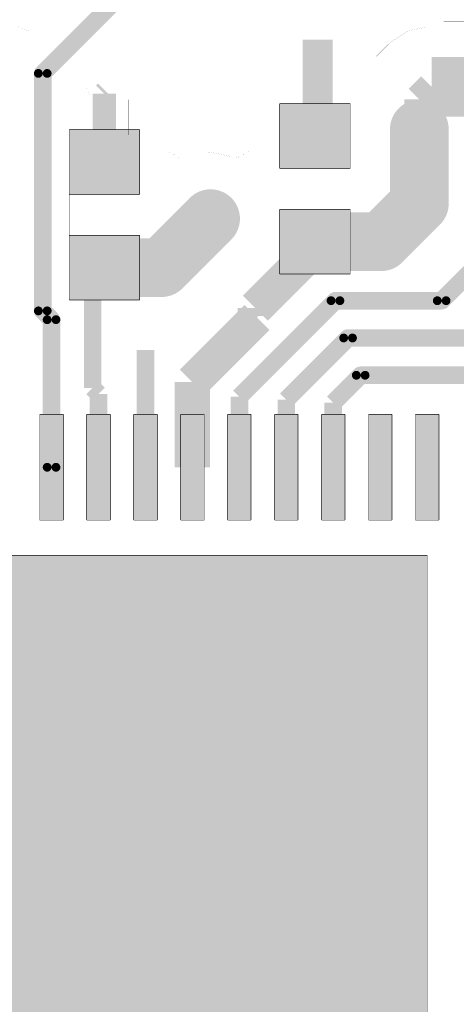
# Model space of a CAD drawing. Header units: millimetres. Extents: x 120.8 to 142.5, y 76.6 to 105.3.
# Tile 9 of 11: x 131.6 to 135.3, y 92.5 to 100.9. Entities that reach past the tile are written whole.
import ezdxf

# ---------------------------------------------------------------- set-up
doc = ezdxf.new("R2010")
doc.units = ezdxf.units.MM
doc.layers.add('Mechanical4', color=56, linetype='Continuous')

msp = doc.modelspace()

# ---------------------------------------------------------------- linework, layer by layer
at = {"layer": 'Mechanical4'}
for points, const_width in [([(132.50007028, 100.2000536), (137.50007298, 105.2000563)], 0.00124968), ([(133.80007022, 100.50005554), (138.50007606, 105.2000563)], 0.00124968), ([(131.77014032, 100.42410446), (133.20012984, 101.85409652)], 0.1499997), ([(131.6544611, 100.78281342), (132.73788032, 101.8662301)], 0.00029972), ([(132.1368452, 100.3164237), (133.43731504, 101.61689862)], 0.00029972), ([(135.18563514, 100.86309774), (136.08563334, 100.86309774)], 0.00029972), ([(135.18563514, 100.8270526), (135.18563514, 100.86309774)], 0.00029972), ([(131.53712834, 100.83141378), (131.6544611, 100.78281342)], 0.00029972), ([(134.11212954, 99.86809337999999), (134.11212954, 100.71109652)], 0.254), ([(134.71788652, 100.67534856), (134.8859253, 100.78762418)], 0.00029972), ([(134.8859253, 100.78762418), (135.08413674, 100.8270526)], 0.00029972), ([(135.08413674, 100.8270526), (135.18563514, 100.8270526)], 0.00029972), ([(134.6118847, 100.56934166), (134.71788652, 100.67534856)], 0.00029972), ([(134.51215922, 100.42009126), (134.6118847, 100.56934166)], 0.00029972), ([(135.08413674, 100.30909834), (135.71463332, 100.30909834)], 0.508), ([(131.77014032, 98.40189869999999), (131.77014032, 100.42410446)], 0.1499997), ([(132.29513292, 100.25059706), (132.31112984, 100.26659398)], 0.1999996), ([(133.53513044, 100.42009126), (134.51215922, 100.42009126)], 0.00029972), ([(133.53513044, 99.76425056), (133.53513044, 100.42009126)], 0.00029972), ([(134.97813238, 100.20309398), (135.08413674, 100.30909834)], 0.254), ([(132.1368452, 100.3164237), (132.16813292, 100.24089172)], 0.00029972), ([(132.29513292, 99.67009275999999), (132.29513292, 100.25059706)], 0.1999996), ([(134.97813238, 99.94909398), (134.97813238, 100.20309398)], 0.254), ([(132.16813292, 99.67009275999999), (132.16813292, 100.24089172)], 0.00029972), ([(132.42213292, 100.19909094), (132.84913232, 100.19909094)], 0.00029972), ([(132.42213292, 99.67009275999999), (132.42213292, 100.19909094)], 0.00029972), ([(132.50007028, 99.9000542), (132.50007028, 100.2000536)], 0.00124968), ([(132.84913232, 99.75356224), (132.84913232, 100.19909094)], 0.00029972), ([(134.97813238, 99.31409398), (134.97813238, 99.94909398)], 0.499999), ([(133.78913044, 100.16609126), (134.38913178, 100.16609126)], 0.00500126), ([(133.78913044, 99.6160949), (133.78913044, 100.16609126)], 0.00500126), ([(134.38913178, 99.6160949), (134.38913178, 100.16609126)], 0.00500126), ([(131.99513352, 99.94509094), (132.59513232, 99.94509094)], 0.00500126), ([(131.99513352, 99.39509457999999), (131.99513352, 99.94509094)], 0.00500126), ([(132.59513232, 99.39509457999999), (132.59513232, 99.94509094)], 0.00500126), ([(134.08913238, 99.89109307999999), (134.11212954, 99.86809337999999)], 0.254), ([(132.84913232, 99.75356224), (132.96113616, 99.69369189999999)], 0.00029972), ([(132.96113616, 99.69369189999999), (132.98397076, 99.70894967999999)], 0.00029972), ([(132.98397076, 99.70894967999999), (133.20012984, 99.7519468)], 0.00029972), ([(133.20012984, 99.7519468), (133.41628892, 99.70894967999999)], 0.00029972), ([(133.41628892, 99.70894967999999), (133.4231266, 99.70438276)], 0.00029972), ([(133.4231266, 99.70438276), (133.53513044, 99.76425056)], 0.00029972), ([(132.16813292, 99.67009275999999), (132.42213292, 99.67009275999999)], 0.00029972), ([(133.78913044, 99.6160949), (134.38913178, 99.6160949)], 0.00500126), ([(133.78913044, 99.62109362), (134.38913178, 99.62109362)], 0.00029972), ([(133.78913044, 99.25109436), (133.78913044, 99.62109362)], 0.00029972), ([(134.38913178, 99.25109436), (134.38913178, 99.62109362)], 0.00029972), ([(134.65513328, 98.99109487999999), (134.97813238, 99.31409398)], 0.499999), ([(132.78313042, 98.77009455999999), (133.20012984, 99.18709398)], 0.499999), ([(131.99513352, 99.39509457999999), (132.59513232, 99.39509457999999)], 0.00500126), ([(131.99513352, 99.4000933), (132.59513232, 99.4000933)], 0.00029972), ([(131.99513352, 99.03009404), (131.99513352, 99.4000933)], 0.00029972), ([(132.59513232, 99.03009404), (132.59513232, 99.4000933)], 0.00029972), ([(133.78913044, 99.26609305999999), (134.38913178, 99.26609305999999)], 0.00500126), ([(133.78913044, 98.7160967), (133.78913044, 99.26609305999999)], 0.00500126), ([(134.38913178, 98.7160967), (134.38913178, 99.26609305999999)], 0.00500126), ([(133.78913044, 99.25109436), (134.38913178, 99.25109436)], 0.00029972), ([(134.08913238, 98.99109487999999), (134.65513328, 98.99109487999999)], 0.499999), ([(135.16863238, 98.48859397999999), (135.86713238, 99.18709398)], 0.1499997), ([(131.99513352, 99.04509274), (132.59513232, 99.04509274)], 0.00500126), ([(131.99513352, 98.49509384), (131.99513352, 99.04509274)], 0.00500126), ([(131.99513352, 99.03009404), (132.59513232, 99.03009404)], 0.00029972), ([(132.29513292, 98.77009455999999), (132.78313042, 98.77009455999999)], 0.499999), ([(132.59513232, 98.49509384), (132.59513232, 99.04509274)], 0.00500126), ([(133.58113238, 98.42509398), (134.08913238, 98.93309398)], 0.2999994), ([(134.08913238, 98.93309398), (134.08913238, 98.99109487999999)], 0.1524), ([(132.19513312, 97.7450928), (132.19513312, 98.77009455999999)], 0.1499997), ([(133.78913044, 98.7160967), (134.38913178, 98.7160967)], 0.00500126), ([(133.44512808, 97.67008659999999), (134.26363546, 98.48859397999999)], 0.1499997), ([(133.58113238, 98.35909462), (133.58113238, 98.42509398)], 0.2999994), ([(134.26363546, 98.48859397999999), (135.16863238, 98.48859397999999)], 0.1499997), ([(131.77014032, 98.40189869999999), (131.84512874, 98.32690774)], 0.1499997), ([(131.99513352, 98.49509384), (132.59513232, 98.49509384)], 0.00500126), ([(133.04512888, 97.79508761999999), (133.5951354, 98.34509159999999)], 0.2999994), ([(133.58113238, 98.35909462), (133.5951354, 98.34509159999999)], 0.1499997), ([(131.84512874, 97.07009034), (131.84512874, 98.32690774)], 0.1499997), ([(133.84513236, 97.64508792), (134.37113334, 98.17109144)], 0.1499997), ([(134.37113334, 98.17109144), (135.48613238, 98.17109144)], 0.1499997), ([(132.64513222, 97.92009372), (132.64513222, 98.07009088)], 0.1499997), ([(132.64512968, 97.92008863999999), (132.64513222, 97.92009372)], 0.1499997), ([(132.64512968, 97.07009034), (132.64512968, 97.92008863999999)], 0.1499997), ([(133.04512888, 97.07009034), (133.04512888, 97.79508761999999)], 0.2999994), ([(134.24513156, 97.62008924), (134.47863376, 97.85359143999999)], 0.1499997), ([(134.47863376, 97.85359143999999), (136.12113238, 97.85359143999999)], 0.1499997), ([(132.19513312, 97.7450928), (132.24513048, 97.69509543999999)], 0.1499997), ([(132.24513048, 97.07009034), (132.24513048, 97.69509543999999)], 0.1499997), ([(133.44512808, 97.07009034), (133.44512808, 97.67008659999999)], 0.1499997), ([(133.84513236, 97.07009034), (133.84513236, 97.64508792)], 0.1499997), ([(134.24513156, 97.07009034), (134.24513156, 97.62008924)], 0.1499997), ([(129.34512358, 97.62009178), (136.3201363, 97.62009178)], 0.00029972), ([(131.7451264, 97.52008943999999), (131.94512854, 97.52008943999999)], 0.00500126), ([(131.7451264, 96.62009124), (131.7451264, 97.52008943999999)], 0.00500126), ([(131.94512854, 96.62009124), (131.94512854, 97.52008943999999)], 0.00500126), ([(132.14513068, 97.52008943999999), (132.34513028, 97.52008943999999)], 0.00500126), ([(132.14513068, 96.62009124), (132.14513068, 97.52008943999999)], 0.00500126), ([(132.34513028, 96.62009124), (132.34513028, 97.52008943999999)], 0.00500126), ([(132.54512988, 97.52008943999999), (132.74512948, 97.52008943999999)], 0.00500126), ([(132.54512988, 96.62009124), (132.54512988, 97.52008943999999)], 0.00500126), ([(132.74512948, 96.62009124), (132.74512948, 97.52008943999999)], 0.00500126), ([(132.94512908, 97.52008943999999), (133.14512868, 97.52008943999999)], 0.00500126), ([(132.94512908, 96.62009124), (132.94512908, 97.52008943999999)], 0.00500126), ([(133.14512868, 96.62009124), (133.14512868, 97.52008943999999)], 0.00500126), ([(133.34512828, 97.52008943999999), (133.54512788, 97.52008943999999)], 0.00500126), ([(133.34512828, 96.62009124), (133.34512828, 97.52008943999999)], 0.00500126), ([(133.54512788, 96.62009124), (133.54512788, 97.52008943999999)], 0.00500126), ([(133.74513002, 97.52008943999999), (133.94512962, 97.52008943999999)], 0.00500126), ([(133.74513002, 96.62009124), (133.74513002, 97.52008943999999)], 0.00500126), ([(133.94512962, 96.62009124), (133.94512962, 97.52008943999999)], 0.00500126), ([(134.14512922, 97.52008943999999), (134.34513136, 97.52008943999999)], 0.00500126), ([(134.14512922, 96.62009124), (134.14512922, 97.52008943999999)], 0.00500126), ([(134.34513136, 96.62009124), (134.34513136, 97.52008943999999)], 0.00500126), ([(134.54512842, 97.52008943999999), (134.74513056, 97.52008943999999)], 0.00500126), ([(134.54512842, 96.62009124), (134.54512842, 97.52008943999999)], 0.00500126), ([(134.74513056, 96.62009124), (134.74513056, 97.52008943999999)], 0.00500126), ([(134.9451327, 97.52008943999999), (135.1451323, 97.52008943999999)], 0.00500126), ([(134.9451327, 96.62009124), (134.9451327, 97.52008943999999)], 0.00500126), ([(135.1451323, 96.62009124), (135.1451323, 97.52008943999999)], 0.00500126), ([(133.84513236, 97.07009034), (133.84513236, 97.3200873)], 0.1499997), ([(134.24513156, 97.07009034), (134.24513156, 97.29508607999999)], 0.1499997), ([(133.04512888, 96.9200881), (133.04512888, 97.07009034)], 0.1499997), ([(133.44512808, 96.9200881), (133.44512808, 97.07009034)], 0.1499997), ([(133.84513236, 96.9200881), (133.84513236, 97.07009034)], 0.1499997), ([(134.24513156, 96.9200881), (134.24513156, 97.07009034)], 0.1499997), ([(131.7451264, 96.62009124), (131.94512854, 96.62009124)], 0.00500126), ([(132.14513068, 96.62009124), (132.34513028, 96.62009124)], 0.00500126), ([(132.54512988, 96.62009124), (132.74512948, 96.62009124)], 0.00500126), ([(132.94512908, 96.62009124), (133.14512868, 96.62009124)], 0.00500126), ([(133.34512828, 96.62009124), (133.54512788, 96.62009124)], 0.00500126), ([(133.74513002, 96.62009124), (133.94512962, 96.62009124)], 0.00500126), ([(134.14512922, 96.62009124), (134.34513136, 96.62009124)], 0.00500126), ([(134.54512842, 96.62009124), (134.74513056, 96.62009124)], 0.00500126), ([(134.9451327, 96.62009124), (135.1451323, 96.62009124)], 0.00500126), ([(130.64513114, 96.32008676), (135.04512996, 96.32008676)], 0.00500126), ([(135.04512996, 91.92008539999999), (135.04512996, 96.32008676)], 0.00500126)]:
    msp.add_lwpolyline(points, dxfattribs=dict(at, const_width=const_width))
for points, const_width in [([(134.88577798, 100.78762418, -0.9999999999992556), (134.88607262, 100.78762418)], 0.00029972), ([(134.88577798, 100.78762418, -0.9999999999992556), (134.88607262, 100.78762418)], 0.00029972), ([(134.88607262, 100.78762418, -0.9999999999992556), (134.88577798, 100.78762418)], 0.00029972), ([(134.88607262, 100.78762418, -0.9999999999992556), (134.88577798, 100.78762418)], 0.00029972), ([(131.73264484, 100.42410446, -0.9999999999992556), (131.8076358, 100.42410446)], 0.07499349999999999), ([(131.73264484, 100.42410446, -0.9999999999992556), (131.8076358, 100.42410446)], 0.07499349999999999), ([(131.73264484, 100.42410446, -0.9999999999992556), (131.8076358, 100.42410446)], 0.07499349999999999), ([(131.73264484, 100.42410446, -0.9999999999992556), (131.8076358, 100.42410446)], 0.07499349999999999), ([(131.8076358, 100.42410446, -0.9999999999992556), (131.73264484, 100.42410446)], 0.07499349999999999), ([(131.8076358, 100.42410446, -0.9999999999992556), (131.73264484, 100.42410446)], 0.07499349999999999), ([(131.8076358, 100.42410446, -0.9999999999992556), (131.73264484, 100.42410446)], 0.07499349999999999), ([(131.8076358, 100.42410446, -0.9999999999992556), (131.73264484, 100.42410446)], 0.07499349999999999), ([(134.51200936, 100.42009126, -0.9999999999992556), (134.512304, 100.42009126)], 0.00029972), ([(134.51200936, 100.42009126, -0.9999999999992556), (134.512304, 100.42009126)], 0.00029972), ([(134.512304, 100.42009126, -0.9999999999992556), (134.51200936, 100.42009126)], 0.00029972), ([(134.512304, 100.42009126, -0.9999999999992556), (134.51200936, 100.42009126)], 0.00029972), ([(134.8531339, 99.94909398, -0.9999999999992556), (135.10313086, 99.94909398)], 0.2499995), ([(134.8531339, 99.94909398, -0.9999999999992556), (135.10313086, 99.94909398)], 0.2499995), ([(135.10313086, 99.94909398, -0.9999999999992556), (134.8531339, 99.94909398)], 0.2499995), ([(135.10313086, 99.94909398, -0.9999999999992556), (134.8531339, 99.94909398)], 0.2499995), ([(133.42297928, 99.70438276, -0.9999999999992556), (133.42327392, 99.70438276)], 0.00029972), ([(133.42297928, 99.70438276, -0.9999999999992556), (133.42327392, 99.70438276)], 0.00029972), ([(133.42327392, 99.70438276, -0.9999999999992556), (133.42297928, 99.70438276)], 0.00029972), ([(133.42327392, 99.70438276, -0.9999999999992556), (133.42297928, 99.70438276)], 0.00029972), ([(134.8531339, 99.31409398, -0.9999999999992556), (135.10313086, 99.31409398)], 0.2499995), ([(134.8531339, 99.31409398, -0.9999999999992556), (135.10313086, 99.31409398)], 0.2499995), ([(134.8531339, 99.31409398, -0.9999999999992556), (135.10313086, 99.31409398)], 0.2499995), ([(134.8531339, 99.31409398, -0.9999999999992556), (135.10313086, 99.31409398)], 0.2499995), ([(133.07513136, 99.18709398, -0.9999999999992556), (133.32512832, 99.18709398)], 0.2499995), ([(133.07513136, 99.18709398, -0.9999999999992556), (133.32512832, 99.18709398)], 0.2499995), ([(135.10313086, 99.31409398, -0.9999999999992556), (134.8531339, 99.31409398)], 0.2499995), ([(135.10313086, 99.31409398, -0.9999999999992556), (134.8531339, 99.31409398)], 0.2499995), ([(135.10313086, 99.31409398, -0.9999999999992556), (134.8531339, 99.31409398)], 0.2499995), ([(135.10313086, 99.31409398, -0.9999999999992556), (134.8531339, 99.31409398)], 0.2499995), ([(133.32512832, 99.18709398, -0.9999999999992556), (133.07513136, 99.18709398)], 0.2499995), ([(133.32512832, 99.18709398, -0.9999999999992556), (133.07513136, 99.18709398)], 0.2499995), ([(133.96413136, 98.99109487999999, -0.9999999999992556), (134.21412832, 98.99109487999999)], 0.2499995), ([(133.96413136, 98.99109487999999, -0.9999999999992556), (134.21412832, 98.99109487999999)], 0.2499995), ([(134.5301348, 98.99109487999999, -0.9999999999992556), (134.78013176, 98.99109487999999)], 0.2499995), ([(134.5301348, 98.99109487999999, -0.9999999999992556), (134.78013176, 98.99109487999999)], 0.2499995), ([(134.5301348, 98.99109487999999, -0.9999999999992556), (134.78013176, 98.99109487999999)], 0.2499995), ([(134.5301348, 98.99109487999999, -0.9999999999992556), (134.78013176, 98.99109487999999)], 0.2499995), ([(134.21412832, 98.99109487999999, -0.9999999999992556), (133.96413136, 98.99109487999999)], 0.2499995), ([(134.21412832, 98.99109487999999, -0.9999999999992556), (133.96413136, 98.99109487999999)], 0.2499995), ([(134.78013176, 98.99109487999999, -0.9999999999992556), (134.5301348, 98.99109487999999)], 0.2499995), ([(134.78013176, 98.99109487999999, -0.9999999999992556), (134.5301348, 98.99109487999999)], 0.2499995), ([(134.78013176, 98.99109487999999, -0.9999999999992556), (134.5301348, 98.99109487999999)], 0.2499995), ([(134.78013176, 98.99109487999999, -0.9999999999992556), (134.5301348, 98.99109487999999)], 0.2499995), ([(132.17013444, 98.77009455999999, -0.9999999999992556), (132.4201314, 98.77009455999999)], 0.2499995), ([(132.17013444, 98.77009455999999, -0.9999999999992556), (132.4201314, 98.77009455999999)], 0.2499995), ([(132.65813194, 98.77009455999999, -0.9999999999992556), (132.9081289, 98.77009455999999)], 0.2499995), ([(132.65813194, 98.77009455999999, -0.9999999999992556), (132.9081289, 98.77009455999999)], 0.2499995), ([(132.65813194, 98.77009455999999, -0.9999999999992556), (132.9081289, 98.77009455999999)], 0.2499995), ([(132.65813194, 98.77009455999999, -0.9999999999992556), (132.9081289, 98.77009455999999)], 0.2499995), ([(132.4201314, 98.77009455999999, -0.9999999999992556), (132.17013444, 98.77009455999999)], 0.2499995), ([(132.4201314, 98.77009455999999, -0.9999999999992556), (132.17013444, 98.77009455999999)], 0.2499995), ([(132.9081289, 98.77009455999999, -0.9999999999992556), (132.65813194, 98.77009455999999)], 0.2499995), ([(132.9081289, 98.77009455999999, -0.9999999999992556), (132.65813194, 98.77009455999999)], 0.2499995), ([(132.9081289, 98.77009455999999, -0.9999999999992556), (132.65813194, 98.77009455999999)], 0.2499995), ([(132.9081289, 98.77009455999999, -0.9999999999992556), (132.65813194, 98.77009455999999)], 0.2499995), ([(134.22613744, 98.48859397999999, -0.9999999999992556), (134.3011284, 98.48859397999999)], 0.07499349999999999), ([(134.22613744, 98.48859397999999, -0.9999999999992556), (134.3011284, 98.48859397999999)], 0.07499349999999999), ([(134.3011284, 98.48859397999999, -0.9999999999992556), (134.22613744, 98.48859397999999)], 0.07499349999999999), ([(134.3011284, 98.48859397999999, -0.9999999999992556), (134.22613744, 98.48859397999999)], 0.07499349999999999), ([(135.1311369, 98.48859397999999, -0.9999999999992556), (135.20612786, 98.48859397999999)], 0.07499349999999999), ([(135.1311369, 98.48859397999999, -0.9999999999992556), (135.20612786, 98.48859397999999)], 0.07499349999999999), ([(135.1311369, 98.48859397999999, -0.9999999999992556), (135.20612786, 98.48859397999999)], 0.07499349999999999), ([(135.1311369, 98.48859397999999, -0.9999999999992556), (135.20612786, 98.48859397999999)], 0.07499349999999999), ([(135.20612786, 98.48859397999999, -0.9999999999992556), (135.1311369, 98.48859397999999)], 0.07499349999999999), ([(135.20612786, 98.48859397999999, -0.9999999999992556), (135.1311369, 98.48859397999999)], 0.07499349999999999), ([(135.20612786, 98.48859397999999, -0.9999999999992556), (135.1311369, 98.48859397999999)], 0.07499349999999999), ([(135.20612786, 98.48859397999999, -0.9999999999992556), (135.1311369, 98.48859397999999)], 0.07499349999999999), ([(131.73264484, 98.40189869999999, -0.9999999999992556), (131.8076358, 98.40189869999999)], 0.07499349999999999), ([(131.73264484, 98.40189869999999, -0.9999999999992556), (131.8076358, 98.40189869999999)], 0.07499349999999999), ([(131.73264484, 98.40189869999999, -0.9999999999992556), (131.8076358, 98.40189869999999)], 0.07499349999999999), ([(131.73264484, 98.40189869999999, -0.9999999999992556), (131.8076358, 98.40189869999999)], 0.07499349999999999), ([(131.8076358, 98.40189869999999, -0.9999999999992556), (131.73264484, 98.40189869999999)], 0.07499349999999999), ([(131.8076358, 98.40189869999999, -0.9999999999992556), (131.73264484, 98.40189869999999)], 0.07499349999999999), ([(131.8076358, 98.40189869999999, -0.9999999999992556), (131.73264484, 98.40189869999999)], 0.07499349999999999), ([(131.8076358, 98.40189869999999, -0.9999999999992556), (131.73264484, 98.40189869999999)], 0.07499349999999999), ([(131.80763326, 98.32690774, -0.9999999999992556), (131.88262422, 98.32690774)], 0.07499349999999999), ([(131.80763326, 98.32690774, -0.9999999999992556), (131.88262422, 98.32690774)], 0.07499349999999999), ([(131.80763326, 98.32690774, -0.9999999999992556), (131.88262422, 98.32690774)], 0.07499349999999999), ([(131.80763326, 98.32690774, -0.9999999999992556), (131.88262422, 98.32690774)], 0.07499349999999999), ([(131.88262422, 98.32690774, -0.9999999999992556), (131.80763326, 98.32690774)], 0.07499349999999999), ([(131.88262422, 98.32690774, -0.9999999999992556), (131.80763326, 98.32690774)], 0.07499349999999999), ([(131.88262422, 98.32690774, -0.9999999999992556), (131.80763326, 98.32690774)], 0.07499349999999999), ([(131.88262422, 98.32690774, -0.9999999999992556), (131.80763326, 98.32690774)], 0.07499349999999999), ([(134.3336404, 98.17109144, -0.9999999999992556), (134.40863136, 98.17109144)], 0.07499349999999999), ([(134.3336404, 98.17109144, -0.9999999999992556), (134.40863136, 98.17109144)], 0.07499349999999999), ([(134.40863136, 98.17109144, -0.9999999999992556), (134.3336404, 98.17109144)], 0.07499349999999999), ([(134.40863136, 98.17109144, -0.9999999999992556), (134.3336404, 98.17109144)], 0.07499349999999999), ([(134.44113828, 97.85359143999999, -0.9999999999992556), (134.51612924, 97.85359143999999)], 0.07499349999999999), ([(134.44113828, 97.85359143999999, -0.9999999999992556), (134.51612924, 97.85359143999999)], 0.07499349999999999), ([(134.51612924, 97.85359143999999, -0.9999999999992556), (134.44113828, 97.85359143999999)], 0.07499349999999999), ([(134.51612924, 97.85359143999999, -0.9999999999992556), (134.44113828, 97.85359143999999)], 0.07499349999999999), ([(131.80763326, 97.07009034, -0.9999999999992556), (131.88262422, 97.07009034)], 0.07499349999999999), ([(131.80763326, 97.07009034, -0.9999999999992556), (131.88262422, 97.07009034)], 0.07499349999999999), ([(131.88262422, 97.07009034, -0.9999999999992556), (131.80763326, 97.07009034)], 0.07499349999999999), ([(131.88262422, 97.07009034, -0.9999999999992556), (131.80763326, 97.07009034)], 0.07499349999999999)]:
    msp.add_lwpolyline(points, format="xyb", dxfattribs=dict(at, const_width=const_width))
for points, const_width in [([(134.88570432, 100.78762418, 1), (134.88585164, 100.78762418, 1)], 0.00014986), ([(134.88570432, 100.78762418, 1), (134.88585164, 100.78762418, 1)], 0.00014986), ([(134.88570432, 100.78762418, 1), (134.88585164, 100.78762418, 1)], 0.00014986), ([(134.88570432, 100.78762418, 1), (134.88585164, 100.78762418, 1)], 0.00014986), ([(134.88599896, 100.78762418, 1), (134.88614628, 100.78762418, 1)], 0.00014986), ([(134.88599896, 100.78762418, 1), (134.88614628, 100.78762418, 1)], 0.00014986), ([(134.88599896, 100.78762418, 1), (134.88614628, 100.78762418, 1)], 0.00014986), ([(134.88599896, 100.78762418, 1), (134.88614628, 100.78762418, 1)], 0.00014986), ([(131.7138971, 100.42410446, 1), (131.75139258, 100.42410446, 1)], 0.03749548), ([(131.7138971, 100.42410446, 1), (131.75139258, 100.42410446, 1)], 0.03749548), ([(131.7138971, 100.42410446, 1), (131.75139258, 100.42410446, 1)], 0.03749548), ([(131.7138971, 100.42410446, 1), (131.75139258, 100.42410446, 1)], 0.03749548), ([(131.7138971, 100.42410446, 1), (131.75139258, 100.42410446, 1)], 0.03749548), ([(131.7138971, 100.42410446, 1), (131.75139258, 100.42410446, 1)], 0.03749548), ([(131.7138971, 100.42410446, 1), (131.75139258, 100.42410446, 1)], 0.03749548), ([(131.7138971, 100.42410446, 1), (131.75139258, 100.42410446, 1)], 0.03749548), ([(131.78888806, 100.42410446, 1), (131.82638354, 100.42410446, 1)], 0.03749548), ([(131.78888806, 100.42410446, 1), (131.82638354, 100.42410446, 1)], 0.03749548), ([(131.78888806, 100.42410446, 1), (131.82638354, 100.42410446, 1)], 0.03749548), ([(131.78888806, 100.42410446, 1), (131.82638354, 100.42410446, 1)], 0.03749548), ([(131.78888806, 100.42410446, 1), (131.82638354, 100.42410446, 1)], 0.03749548), ([(131.78888806, 100.42410446, 1), (131.82638354, 100.42410446, 1)], 0.03749548), ([(131.78888806, 100.42410446, 1), (131.82638354, 100.42410446, 1)], 0.03749548), ([(131.78888806, 100.42410446, 1), (131.82638354, 100.42410446, 1)], 0.03749548), ([(134.5119357, 100.42009126, 1), (134.51208302, 100.42009126, 1)], 0.00014986), ([(134.5119357, 100.42009126, 1), (134.51208302, 100.42009126, 1)], 0.00014986), ([(134.5119357, 100.42009126, 1), (134.51208302, 100.42009126, 1)], 0.00014986), ([(134.5119357, 100.42009126, 1), (134.51208302, 100.42009126, 1)], 0.00014986), ([(134.51223034, 100.42009126, 1), (134.51237766, 100.42009126, 1)], 0.00014986), ([(134.51223034, 100.42009126, 1), (134.51237766, 100.42009126, 1)], 0.00014986), ([(134.51223034, 100.42009126, 1), (134.51237766, 100.42009126, 1)], 0.00014986), ([(134.51223034, 100.42009126, 1), (134.51237766, 100.42009126, 1)], 0.00014986), ([(134.79063466, 99.94909398, 1), (134.91563314, 99.94909398, 1)], 0.12499848), ([(134.79063466, 99.94909398, 1), (134.91563314, 99.94909398, 1)], 0.12499848), ([(134.79063466, 99.94909398, 1), (134.91563314, 99.94909398, 1)], 0.12499848), ([(134.79063466, 99.94909398, 1), (134.91563314, 99.94909398, 1)], 0.12499848), ([(135.04063162, 99.94909398, 1), (135.1656301, 99.94909398, 1)], 0.12499848), ([(135.04063162, 99.94909398, 1), (135.1656301, 99.94909398, 1)], 0.12499848), ([(135.04063162, 99.94909398, 1), (135.1656301, 99.94909398, 1)], 0.12499848), ([(135.04063162, 99.94909398, 1), (135.1656301, 99.94909398, 1)], 0.12499848), ([(133.42290562, 99.70438276, 1), (133.42305294, 99.70438276, 1)], 0.00014986), ([(133.42290562, 99.70438276, 1), (133.42305294, 99.70438276, 1)], 0.00014986), ([(133.42290562, 99.70438276, 1), (133.42305294, 99.70438276, 1)], 0.00014986), ([(133.42290562, 99.70438276, 1), (133.42305294, 99.70438276, 1)], 0.00014986), ([(133.42320026, 99.70438276, 1), (133.42334758, 99.70438276, 1)], 0.00014986), ([(133.42320026, 99.70438276, 1), (133.42334758, 99.70438276, 1)], 0.00014986), ([(133.42320026, 99.70438276, 1), (133.42334758, 99.70438276, 1)], 0.00014986), ([(133.42320026, 99.70438276, 1), (133.42334758, 99.70438276, 1)], 0.00014986), ([(134.79063466, 99.31409398, 1), (134.91563314, 99.31409398, 1)], 0.12499848), ([(134.79063466, 99.31409398, 1), (134.91563314, 99.31409398, 1)], 0.12499848), ([(134.79063466, 99.31409398, 1), (134.91563314, 99.31409398, 1)], 0.12499848), ([(134.79063466, 99.31409398, 1), (134.91563314, 99.31409398, 1)], 0.12499848), ([(134.79063466, 99.31409398, 1), (134.91563314, 99.31409398, 1)], 0.12499848), ([(134.79063466, 99.31409398, 1), (134.91563314, 99.31409398, 1)], 0.12499848), ([(134.79063466, 99.31409398, 1), (134.91563314, 99.31409398, 1)], 0.12499848), ([(134.79063466, 99.31409398, 1), (134.91563314, 99.31409398, 1)], 0.12499848), ([(135.04063162, 99.31409398, 1), (135.1656301, 99.31409398, 1)], 0.12499848), ([(135.04063162, 99.31409398, 1), (135.1656301, 99.31409398, 1)], 0.12499848), ([(135.04063162, 99.31409398, 1), (135.1656301, 99.31409398, 1)], 0.12499848), ([(135.04063162, 99.31409398, 1), (135.1656301, 99.31409398, 1)], 0.12499848), ([(135.04063162, 99.31409398, 1), (135.1656301, 99.31409398, 1)], 0.12499848), ([(135.04063162, 99.31409398, 1), (135.1656301, 99.31409398, 1)], 0.12499848), ([(135.04063162, 99.31409398, 1), (135.1656301, 99.31409398, 1)], 0.12499848), ([(135.04063162, 99.31409398, 1), (135.1656301, 99.31409398, 1)], 0.12499848), ([(133.01263212, 99.18709398, 1), (133.1376306, 99.18709398, 1)], 0.12499848), ([(133.01263212, 99.18709398, 1), (133.1376306, 99.18709398, 1)], 0.12499848), ([(133.01263212, 99.18709398, 1), (133.1376306, 99.18709398, 1)], 0.12499848), ([(133.01263212, 99.18709398, 1), (133.1376306, 99.18709398, 1)], 0.12499848), ([(133.26262908, 99.18709398, 1), (133.38762756, 99.18709398, 1)], 0.12499848), ([(133.26262908, 99.18709398, 1), (133.38762756, 99.18709398, 1)], 0.12499848), ([(133.26262908, 99.18709398, 1), (133.38762756, 99.18709398, 1)], 0.12499848), ([(133.26262908, 99.18709398, 1), (133.38762756, 99.18709398, 1)], 0.12499848), ([(133.90163212, 98.99109487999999, 1), (134.0266306, 98.99109487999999, 1)], 0.12499848), ([(133.90163212, 98.99109487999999, 1), (134.0266306, 98.99109487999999, 1)], 0.12499848), ([(133.90163212, 98.99109487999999, 1), (134.0266306, 98.99109487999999, 1)], 0.12499848), ([(133.90163212, 98.99109487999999, 1), (134.0266306, 98.99109487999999, 1)], 0.12499848), ([(134.15162908, 98.99109487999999, 1), (134.27662756, 98.99109487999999, 1)], 0.12499848), ([(134.15162908, 98.99109487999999, 1), (134.27662756, 98.99109487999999, 1)], 0.12499848), ([(134.15162908, 98.99109487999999, 1), (134.27662756, 98.99109487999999, 1)], 0.12499848), ([(134.15162908, 98.99109487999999, 1), (134.27662756, 98.99109487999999, 1)], 0.12499848), ([(134.46763556, 98.99109487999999, 1), (134.59263404, 98.99109487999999, 1)], 0.12499848), ([(134.46763556, 98.99109487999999, 1), (134.59263404, 98.99109487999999, 1)], 0.12499848), ([(134.46763556, 98.99109487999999, 1), (134.59263404, 98.99109487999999, 1)], 0.12499848), ([(134.46763556, 98.99109487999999, 1), (134.59263404, 98.99109487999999, 1)], 0.12499848), ([(134.46763556, 98.99109487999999, 1), (134.59263404, 98.99109487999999, 1)], 0.12499848), ([(134.46763556, 98.99109487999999, 1), (134.59263404, 98.99109487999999, 1)], 0.12499848), ([(134.46763556, 98.99109487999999, 1), (134.59263404, 98.99109487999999, 1)], 0.12499848), ([(134.46763556, 98.99109487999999, 1), (134.59263404, 98.99109487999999, 1)], 0.12499848), ([(134.71763252, 98.99109487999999, 1), (134.842631, 98.99109487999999, 1)], 0.12499848), ([(134.71763252, 98.99109487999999, 1), (134.842631, 98.99109487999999, 1)], 0.12499848), ([(134.71763252, 98.99109487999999, 1), (134.842631, 98.99109487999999, 1)], 0.12499848), ([(134.71763252, 98.99109487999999, 1), (134.842631, 98.99109487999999, 1)], 0.12499848), ([(134.71763252, 98.99109487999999, 1), (134.842631, 98.99109487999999, 1)], 0.12499848), ([(134.71763252, 98.99109487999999, 1), (134.842631, 98.99109487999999, 1)], 0.12499848), ([(134.71763252, 98.99109487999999, 1), (134.842631, 98.99109487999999, 1)], 0.12499848), ([(134.71763252, 98.99109487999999, 1), (134.842631, 98.99109487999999, 1)], 0.12499848), ([(132.1076352, 98.77009455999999, 1), (132.23263368, 98.77009455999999, 1)], 0.12499848), ([(132.1076352, 98.77009455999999, 1), (132.23263368, 98.77009455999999, 1)], 0.12499848), ([(132.1076352, 98.77009455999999, 1), (132.23263368, 98.77009455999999, 1)], 0.12499848), ([(132.1076352, 98.77009455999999, 1), (132.23263368, 98.77009455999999, 1)], 0.12499848), ([(132.35763216, 98.77009455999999, 1), (132.48263064, 98.77009455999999, 1)], 0.12499848), ([(132.35763216, 98.77009455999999, 1), (132.48263064, 98.77009455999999, 1)], 0.12499848), ([(132.35763216, 98.77009455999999, 1), (132.48263064, 98.77009455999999, 1)], 0.12499848), ([(132.35763216, 98.77009455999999, 1), (132.48263064, 98.77009455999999, 1)], 0.12499848), ([(132.5956327, 98.77009455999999, 1), (132.72063118, 98.77009455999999, 1)], 0.12499848), ([(132.5956327, 98.77009455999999, 1), (132.72063118, 98.77009455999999, 1)], 0.12499848), ([(132.5956327, 98.77009455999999, 1), (132.72063118, 98.77009455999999, 1)], 0.12499848), ([(132.5956327, 98.77009455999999, 1), (132.72063118, 98.77009455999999, 1)], 0.12499848), ([(132.5956327, 98.77009455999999, 1), (132.72063118, 98.77009455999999, 1)], 0.12499848), ([(132.5956327, 98.77009455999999, 1), (132.72063118, 98.77009455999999, 1)], 0.12499848), ([(132.5956327, 98.77009455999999, 1), (132.72063118, 98.77009455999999, 1)], 0.12499848), ([(132.5956327, 98.77009455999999, 1), (132.72063118, 98.77009455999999, 1)], 0.12499848), ([(132.84562966, 98.77009455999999, 1), (132.97062814, 98.77009455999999, 1)], 0.12499848), ([(132.84562966, 98.77009455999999, 1), (132.97062814, 98.77009455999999, 1)], 0.12499848), ([(132.84562966, 98.77009455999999, 1), (132.97062814, 98.77009455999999, 1)], 0.12499848), ([(132.84562966, 98.77009455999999, 1), (132.97062814, 98.77009455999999, 1)], 0.12499848), ([(132.84562966, 98.77009455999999, 1), (132.97062814, 98.77009455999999, 1)], 0.12499848), ([(132.84562966, 98.77009455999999, 1), (132.97062814, 98.77009455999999, 1)], 0.12499848), ([(132.84562966, 98.77009455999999, 1), (132.97062814, 98.77009455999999, 1)], 0.12499848), ([(132.84562966, 98.77009455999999, 1), (132.97062814, 98.77009455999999, 1)], 0.12499848), ([(134.2073897, 98.48859397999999, 1), (134.24488518, 98.48859397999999, 1)], 0.03749548), ([(134.2073897, 98.48859397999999, 1), (134.24488518, 98.48859397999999, 1)], 0.03749548), ([(134.2073897, 98.48859397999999, 1), (134.24488518, 98.48859397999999, 1)], 0.03749548), ([(134.2073897, 98.48859397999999, 1), (134.24488518, 98.48859397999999, 1)], 0.03749548), ([(134.28238066, 98.48859397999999, 1), (134.31987614, 98.48859397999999, 1)], 0.03749548), ([(134.28238066, 98.48859397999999, 1), (134.31987614, 98.48859397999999, 1)], 0.03749548), ([(134.28238066, 98.48859397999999, 1), (134.31987614, 98.48859397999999, 1)], 0.03749548), ([(134.28238066, 98.48859397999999, 1), (134.31987614, 98.48859397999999, 1)], 0.03749548), ([(135.11238916, 98.48859397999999, 1), (135.14988464, 98.48859397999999, 1)], 0.03749548), ([(135.11238916, 98.48859397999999, 1), (135.14988464, 98.48859397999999, 1)], 0.03749548), ([(135.11238916, 98.48859397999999, 1), (135.14988464, 98.48859397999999, 1)], 0.03749548), ([(135.11238916, 98.48859397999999, 1), (135.14988464, 98.48859397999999, 1)], 0.03749548), ([(135.11238916, 98.48859397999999, 1), (135.14988464, 98.48859397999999, 1)], 0.03749548), ([(135.11238916, 98.48859397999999, 1), (135.14988464, 98.48859397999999, 1)], 0.03749548), ([(135.11238916, 98.48859397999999, 1), (135.14988464, 98.48859397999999, 1)], 0.03749548), ([(135.11238916, 98.48859397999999, 1), (135.14988464, 98.48859397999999, 1)], 0.03749548), ([(135.18738012, 98.48859397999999, 1), (135.2248756, 98.48859397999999, 1)], 0.03749548), ([(135.18738012, 98.48859397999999, 1), (135.2248756, 98.48859397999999, 1)], 0.03749548), ([(135.18738012, 98.48859397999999, 1), (135.2248756, 98.48859397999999, 1)], 0.03749548), ([(135.18738012, 98.48859397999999, 1), (135.2248756, 98.48859397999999, 1)], 0.03749548), ([(135.18738012, 98.48859397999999, 1), (135.2248756, 98.48859397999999, 1)], 0.03749548), ([(135.18738012, 98.48859397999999, 1), (135.2248756, 98.48859397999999, 1)], 0.03749548), ([(135.18738012, 98.48859397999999, 1), (135.2248756, 98.48859397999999, 1)], 0.03749548), ([(135.18738012, 98.48859397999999, 1), (135.2248756, 98.48859397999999, 1)], 0.03749548), ([(131.7138971, 98.40189869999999, 1), (131.75139258, 98.40189869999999, 1)], 0.03749548), ([(131.7138971, 98.40189869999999, 1), (131.75139258, 98.40189869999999, 1)], 0.03749548), ([(131.7138971, 98.40189869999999, 1), (131.75139258, 98.40189869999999, 1)], 0.03749548), ([(131.7138971, 98.40189869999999, 1), (131.75139258, 98.40189869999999, 1)], 0.03749548), ([(131.7138971, 98.40189869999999, 1), (131.75139258, 98.40189869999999, 1)], 0.03749548), ([(131.7138971, 98.40189869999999, 1), (131.75139258, 98.40189869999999, 1)], 0.03749548), ([(131.7138971, 98.40189869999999, 1), (131.75139258, 98.40189869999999, 1)], 0.03749548), ([(131.7138971, 98.40189869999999, 1), (131.75139258, 98.40189869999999, 1)], 0.03749548), ([(131.78888806, 98.40189869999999, 1), (131.82638354, 98.40189869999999, 1)], 0.03749548), ([(131.78888806, 98.40189869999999, 1), (131.82638354, 98.40189869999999, 1)], 0.03749548), ([(131.78888806, 98.40189869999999, 1), (131.82638354, 98.40189869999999, 1)], 0.03749548), ([(131.78888806, 98.40189869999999, 1), (131.82638354, 98.40189869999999, 1)], 0.03749548), ([(131.78888806, 98.40189869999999, 1), (131.82638354, 98.40189869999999, 1)], 0.03749548), ([(131.78888806, 98.40189869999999, 1), (131.82638354, 98.40189869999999, 1)], 0.03749548), ([(131.78888806, 98.40189869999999, 1), (131.82638354, 98.40189869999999, 1)], 0.03749548), ([(131.78888806, 98.40189869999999, 1), (131.82638354, 98.40189869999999, 1)], 0.03749548), ([(131.78888552, 98.32690774, 1), (131.826381, 98.32690774, 1)], 0.03749548), ([(131.78888552, 98.32690774, 1), (131.826381, 98.32690774, 1)], 0.03749548), ([(131.78888552, 98.32690774, 1), (131.826381, 98.32690774, 1)], 0.03749548), ([(131.78888552, 98.32690774, 1), (131.826381, 98.32690774, 1)], 0.03749548), ([(131.78888552, 98.32690774, 1), (131.826381, 98.32690774, 1)], 0.03749548), ([(131.78888552, 98.32690774, 1), (131.826381, 98.32690774, 1)], 0.03749548), ([(131.78888552, 98.32690774, 1), (131.826381, 98.32690774, 1)], 0.03749548), ([(131.78888552, 98.32690774, 1), (131.826381, 98.32690774, 1)], 0.03749548), ([(131.86387648, 98.32690774, 1), (131.90137196, 98.32690774, 1)], 0.03749548), ([(131.86387648, 98.32690774, 1), (131.90137196, 98.32690774, 1)], 0.03749548), ([(131.86387648, 98.32690774, 1), (131.90137196, 98.32690774, 1)], 0.03749548), ([(131.86387648, 98.32690774, 1), (131.90137196, 98.32690774, 1)], 0.03749548), ([(131.86387648, 98.32690774, 1), (131.90137196, 98.32690774, 1)], 0.03749548), ([(131.86387648, 98.32690774, 1), (131.90137196, 98.32690774, 1)], 0.03749548), ([(131.86387648, 98.32690774, 1), (131.90137196, 98.32690774, 1)], 0.03749548), ([(131.86387648, 98.32690774, 1), (131.90137196, 98.32690774, 1)], 0.03749548), ([(134.31489266, 98.17109144, 1), (134.35238814, 98.17109144, 1)], 0.03749548), ([(134.31489266, 98.17109144, 1), (134.35238814, 98.17109144, 1)], 0.03749548), ([(134.31489266, 98.17109144, 1), (134.35238814, 98.17109144, 1)], 0.03749548), ([(134.31489266, 98.17109144, 1), (134.35238814, 98.17109144, 1)], 0.03749548), ([(134.38988362, 98.17109144, 1), (134.4273791, 98.17109144, 1)], 0.03749548), ([(134.38988362, 98.17109144, 1), (134.4273791, 98.17109144, 1)], 0.03749548), ([(134.38988362, 98.17109144, 1), (134.4273791, 98.17109144, 1)], 0.03749548), ([(134.38988362, 98.17109144, 1), (134.4273791, 98.17109144, 1)], 0.03749548), ([(134.42239054, 97.85359143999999, 1), (134.45988602, 97.85359143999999, 1)], 0.03749548), ([(134.42239054, 97.85359143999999, 1), (134.45988602, 97.85359143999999, 1)], 0.03749548), ([(134.42239054, 97.85359143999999, 1), (134.45988602, 97.85359143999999, 1)], 0.03749548), ([(134.42239054, 97.85359143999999, 1), (134.45988602, 97.85359143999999, 1)], 0.03749548), ([(134.4973815, 97.85359143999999, 1), (134.53487698, 97.85359143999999, 1)], 0.03749548), ([(134.4973815, 97.85359143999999, 1), (134.53487698, 97.85359143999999, 1)], 0.03749548), ([(134.4973815, 97.85359143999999, 1), (134.53487698, 97.85359143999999, 1)], 0.03749548), ([(134.4973815, 97.85359143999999, 1), (134.53487698, 97.85359143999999, 1)], 0.03749548), ([(131.78888552, 97.07009034, 1), (131.826381, 97.07009034, 1)], 0.03749548), ([(131.78888552, 97.07009034, 1), (131.826381, 97.07009034, 1)], 0.03749548), ([(131.78888552, 97.07009034, 1), (131.826381, 97.07009034, 1)], 0.03749548), ([(131.78888552, 97.07009034, 1), (131.826381, 97.07009034, 1)], 0.03749548), ([(131.86387648, 97.07009034, 1), (131.90137196, 97.07009034, 1)], 0.03749548), ([(131.86387648, 97.07009034, 1), (131.90137196, 97.07009034, 1)], 0.03749548), ([(131.86387648, 97.07009034, 1), (131.90137196, 97.07009034, 1)], 0.03749548), ([(131.86387648, 97.07009034, 1), (131.90137196, 97.07009034, 1)], 0.03749548)]:
    msp.add_lwpolyline(points, format="xyb", close=True, dxfattribs=dict(at, const_width=const_width))
for points in [[(133.78913044, 99.6160949), (134.38912924, 99.6160949), (133.78913044, 100.16609126), (134.38912924, 100.16609126)], [(131.99513352, 99.39509457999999), (132.59513232, 99.39509457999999), (131.99513352, 99.94509094), (132.59513232, 99.94509094)], [(133.78913044, 98.7160967), (134.38912924, 98.7160967), (133.78913044, 99.26609305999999), (134.38912924, 99.26609305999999)], [(131.99513352, 98.49509384), (132.59513232, 98.49509384), (131.99513352, 99.04509019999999), (132.59513232, 99.04509019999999)], [(131.94513362, 96.62009631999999), (131.94513362, 97.52009452), (131.74513402, 96.62009631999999), (131.74513402, 97.52009452)], [(132.34513536, 96.62009631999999), (132.34513536, 97.52009452), (132.14513576, 96.62009631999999), (132.14513576, 97.52009452)], [(132.74512948, 96.62009124), (132.74512948, 97.52008943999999), (132.54512988, 96.62009124), (132.54512988, 97.52008943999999)], [(133.14513376, 96.62009631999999), (133.14513376, 97.52009452), (132.94513416, 96.62009631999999), (132.94513416, 97.52009452)], [(133.54513296, 96.62009631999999), (133.54513296, 97.52009452), (133.34513336, 96.62009631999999), (133.34513336, 97.52009452)], [(133.9451347, 96.62009631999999), (133.9451347, 97.52009452), (133.7451351, 96.62009631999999), (133.7451351, 97.52009452)], [(134.34513136, 96.62009124), (134.34513136, 97.52008943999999), (134.14513176, 96.62009124), (134.14513176, 97.52008943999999)], [(134.74513564, 96.62009631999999), (134.74513564, 97.52009452), (134.54513604, 96.62009631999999), (134.54513604, 97.52009452)], [(135.14513484, 96.62009377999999), (135.14513484, 97.52009197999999), (134.94513524, 96.62009377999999), (134.94513524, 97.52009197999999)], [(130.64513114, 91.92008539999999), (135.04512742, 91.92008539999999), (130.64513114, 96.32008676), (135.04512742, 96.32008676)]]:
    msp.add_solid(points, dxfattribs=at)

doc.saveas('drawing.dxf')
